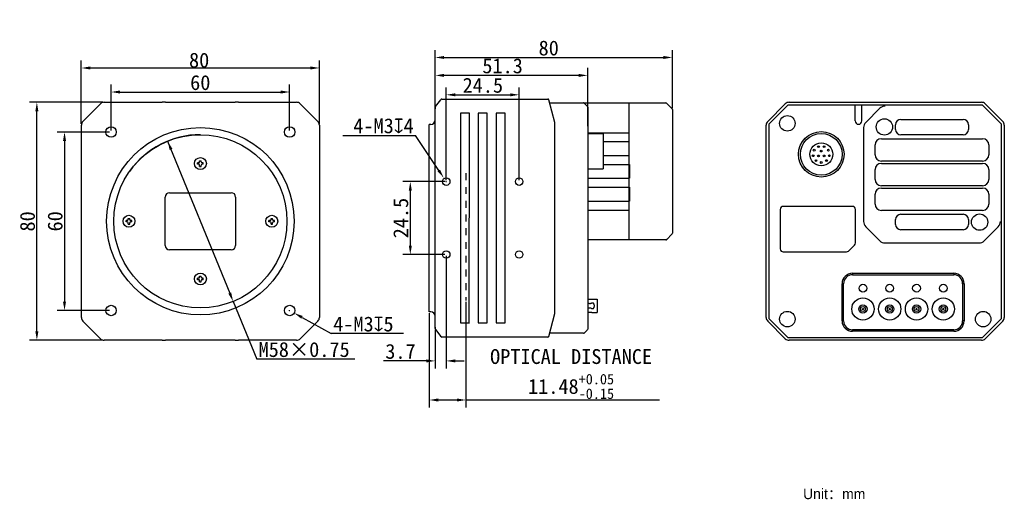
# Model space of a CAD drawing. Header units: millimetres. Extents: x 57 to 388, y 113 to 274.
import ezdxf

# ---------------------------------------------------------------- set-up
doc = ezdxf.new("R2010")
doc.units = ezdxf.units.MM
doc.header["$LTSCALE"] = 23.1
doc.header["$PDMODE"] = 3
doc.header["$PDSIZE"] = 8
doc.linetypes.add('DASHED', pattern=[0.2, 0.1, -0.1])
doc.layers.get('0').update_dxf_attribs({"linetype": 'CONTINUOUS'})
doc.layers.get('Defpoints').update_dxf_attribs({"linetype": 'CONTINUOUS'})
doc.layers.add('00_COMPONENTS', color=7, linetype='CONTINUOUS')
doc.layers.add('51__DRAFT_DIMS', color=7, linetype='CONTINUOUS')
doc.styles.get("Standard").update_dxf_attribs({"font": 'simfang.ttf'})
doc.dimstyles.new('DIMSTYLE_1', dxfattribs={"dimtxt": 3, "dimasz": 3, "dimexe": 2.5, "dimexo": 0.5, "dimgap": 0.75, "dimtad": 1, "dimdsep": 46, "dimtxsty": 'STANDARD', "dimblk": '_FILLED', "dimcen": 0.09, "dimclrt": 3, "dimazin": 2, "dimtol": 1, "dimtp": 0.05, "dimtm": 0.15, "dimtfac": 1, "dimtofl": 0, "dimtmove": 0, "dimatfit": 3, "dimldrblk": '_FILLED', "dimfxl": 1, "dimtolj": 1, "dimarcsym": 0})
doc.dimstyles.new('DIMSTYLE_2', dxfattribs={"dimtxt": 3, "dimasz": 3, "dimexe": 2.5, "dimexo": 0.5, "dimtad": 1, "dimdsep": 46, "dimtxsty": 'STANDARD', "dimblk": '_FILLED', "dimblk1": '_FILLED', "dimblk2": '_FILLED', "dimcen": 0.09, "dimclrt": 3, "dimazin": 2, "dimtp": 0.3, "dimtm": 0.3, "dimtfac": 1, "dimtmove": 0, "dimatfit": 2, "dimldrblk": '_FILLED', "dimfxl": 1, "dimtolj": 1, "dimarcsym": 0})
doc.dimstyles.new('DIMSTYLE_3', dxfattribs={"dimtxt": 3, "dimasz": 3, "dimexe": 2.5, "dimexo": 0.5, "dimtad": 1, "dimdsep": 46, "dimtxsty": 'STANDARD', "dimblk": '_FILLED', "dimblk1": '_FILLED', "dimblk2": '_FILLED', "dimcen": 0.09, "dimclrt": 3, "dimazin": 2, "dimtp": 0.1, "dimtm": 0.1, "dimtfac": 1, "dimtofl": 0, "dimtmove": 0, "dimatfit": 1, "dimldrblk": '_FILLED', "dimfxl": 1, "dimtolj": 1, "dimarcsym": 0})
doc.dimstyles.get("Standard").update_dxf_attribs({"dimtxt": 5, "dimasz": 3, "dimexe": 2.5, "dimexo": 0.5, "dimtad": 1, "dimdsep": 46, "dimtxsty": 'STANDARD', "dimblk": '_FILLED', "dimcen": 0.09, "dimazin": 2, "dimtp": 0.05, "dimtm": -0.15, "dimtfac": 1, "dimtofl": 0, "dimtmove": 0, "dimatfit": 3, "dimldrblk": '_FILLED', "dimfxl": 1, "dimtolj": 1, "dimarcsym": 0})

# ---------------------------------------------------------------- blocks, each defined once
blk = doc.blocks.new('_FILLED')
at = {"color": 0, "linetype": 'ByBlock'}
blk.add_solid([(0, 0), (-1, 0.17), (-1, -0.17)], dxfattribs=at)
blk = doc.blocks.new('*D1')
at = {"layer": '51__DRAFT_DIMS', "color": 0, "lineweight": -2}
for p, q in [((78.04, 239.06), (78.04, 260.35)), ((158.04, 239.06), (158.04, 260.35)), ((81.04, 257.85), (155.04, 257.85))]:
    blk.add_line(p, q, dxfattribs=at)
at = {"layer": 'Defpoints', "color": 0}
for p in [(158.04, 257.85), (78.04, 238.56), (158.04, 238.56)]:
    blk.add_point(p, dxfattribs=at)
at = {"layer": '51__DRAFT_DIMS', "color": 0, "linetype": 'ByBlock', "lineweight": -2, "xscale": 3, "yscale": 3, "zscale": 3, "rotation": 180}
blk.add_blockref('_FILLED', (78.04, 257.85), dxfattribs=at)
at = {"layer": '51__DRAFT_DIMS', "color": 0, "linetype": 'ByBlock', "lineweight": -2, "xscale": 3, "yscale": 3, "zscale": 3}
blk.add_blockref('_FILLED', (158.04, 257.85), dxfattribs=at)
at = {"layer": '51__DRAFT_DIMS', "color": 0, "insert": (117.63, 274.09), "char_height": 5, "attachment_point": 2}
blk.add_mtext('\\A1;{{\\H1.3333x;\\P}80}', dxfattribs=at)
blk = doc.blocks.new('*D2')
at = {"layer": '51__DRAFT_DIMS', "color": 0, "lineweight": -2, "transparency": 16777216}
for p, q in [((88.04, 236.83), (88.04, 252.27)), ((148.04, 236.83), (148.04, 252.27)), ((91.04, 249.77), (145.04, 249.77))]:
    blk.add_line(p, q, dxfattribs=at)
at = {"layer": 'Defpoints', "color": 0, "transparency": 16777216}
for p in [(148.04, 249.77), (88.04, 236.33), (148.04, 236.33)]:
    blk.add_point(p, dxfattribs=at)
at = {"layer": '51__DRAFT_DIMS', "color": 0, "lineweight": -2, "transparency": 16777216, "xscale": 3, "yscale": 3, "zscale": 3, "rotation": 180}
blk.add_blockref('_FILLED', (88.04, 249.77), dxfattribs=at)
at = {"layer": '51__DRAFT_DIMS', "color": 0, "lineweight": -2, "transparency": 16777216, "xscale": 3, "yscale": 3, "zscale": 3}
blk.add_blockref('_FILLED', (148.04, 249.77), dxfattribs=at)
at = {"layer": '51__DRAFT_DIMS', "color": 0, "transparency": 16777216, "insert": (118.01, 255.45), "char_height": 5, "attachment_point": 2}
blk.add_mtext('\\A1;60', dxfattribs=at)
blk = doc.blocks.new('*D3')
at = {"layer": '51__DRAFT_DIMS', "color": 0, "lineweight": -2, "transparency": 16777216}
for p, q in [((85.32, 246.33), (60.6, 246.33)), ((63.1, 169.33), (63.1, 243.33)), ((85.32, 166.33), (60.6, 166.33))]:
    blk.add_line(p, q, dxfattribs=at)
at = {"layer": 'Defpoints', "color": 0, "transparency": 16777216}
for p in [(63.1, 246.33), (85.82, 246.33), (85.82, 166.33)]:
    blk.add_point(p, dxfattribs=at)
at = {"layer": '51__DRAFT_DIMS', "color": 0, "lineweight": -2, "transparency": 16777216, "xscale": 3, "yscale": 3, "zscale": 3}
for p, rotation in [((63.1, 246.33), 90), ((63.1, 166.33), 270)]:
    blk.add_blockref('_FILLED', p, dxfattribs=dict(at, rotation=rotation))
at = {"layer": '51__DRAFT_DIMS', "color": 0, "transparency": 16777216, "insert": (57.42, 206.28), "char_height": 5, "attachment_point": 2, "rotation": 90}
blk.add_mtext('\\A1;80', dxfattribs=at)
blk = doc.blocks.new('*D4')
at = {"layer": '51__DRAFT_DIMS', "color": 0, "lineweight": -2, "transparency": 16777216}
for p, q in [((87.54, 236.33), (69.89, 236.33)), ((72.39, 233.33), (72.39, 179.33)), ((87.54, 176.33), (69.89, 176.33))]:
    blk.add_line(p, q, dxfattribs=at)
at = {"layer": 'Defpoints', "color": 0, "transparency": 16777216}
for p in [(88.04, 236.33), (72.39, 176.33), (88.04, 176.33)]:
    blk.add_point(p, dxfattribs=at)
at = {"layer": '51__DRAFT_DIMS', "color": 0, "lineweight": -2, "transparency": 16777216, "xscale": 3, "yscale": 3, "zscale": 3}
for p, rotation in [((72.39, 236.33), 90), ((72.39, 176.33), 270)]:
    blk.add_blockref('_FILLED', p, dxfattribs=dict(at, rotation=rotation))
at = {"layer": '51__DRAFT_DIMS', "color": 0, "transparency": 16777216, "insert": (66.71, 206.3), "char_height": 5, "attachment_point": 2, "rotation": 90}
blk.add_mtext('\\A1;60', dxfattribs=at)
blk = doc.blocks.new('*D5')
at = {"layer": '51__DRAFT_DIMS', "color": 0, "lineweight": -2}
for p, q in [((107.04, 233.27), (127.91, 182.17)), ((129.04, 179.39), (136.96, 160)), ((169.99, 160), (136.96, 160))]:
    blk.add_line(p, q, dxfattribs=at)
at = {"layer": 'Defpoints', "color": 0}
for p in [(107.04, 233.27), (129.04, 179.39)]:
    blk.add_point(p, dxfattribs=at)
at = {"layer": '51__DRAFT_DIMS', "color": 0, "linetype": 'ByBlock', "lineweight": -2, "xscale": 3, "yscale": 3, "zscale": 3}
for p, rotation in [((107.04, 233.27), 112.2091023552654), ((129.04, 179.39), 292.2091023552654)]:
    blk.add_blockref('_FILLED', p, dxfattribs=dict(at, rotation=rotation))
at = {"layer": '51__DRAFT_DIMS', "color": 3, "insert": (137.59, 165.71), "char_height": 3, "attachment_point": 1}
blk.add_mtext('\\A1;{{\\H1.6667x;\\C256;M58×0.75}}', dxfattribs=at)
blk = doc.blocks.new('*D6')
at = {"layer": '51__DRAFT_DIMS', "color": 0}
for p, q in [((147.95, 176.33), (148.13, 176.33)), ((148.04, 176.24), (148.04, 176.42))]:
    blk.add_line(p, q, dxfattribs=at)
at = {"layer": '51__DRAFT_DIMS', "color": 0, "lineweight": -2}
for p in [(152.2, 174.02), (186.24, 168.56)]:
    blk.add_line(p, (162.04, 168.56), dxfattribs=at)
at = {"layer": 'Defpoints', "color": 0}
for p in [(146.51, 177.18), (149.57, 175.48)]:
    blk.add_point(p, dxfattribs=at)
at = {"layer": '51__DRAFT_DIMS', "color": 0, "linetype": 'ByBlock', "lineweight": -2, "xscale": 3, "yscale": 3, "zscale": 3, "rotation": 150.9755514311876}
blk.add_blockref('_FILLED', (149.57, 175.48), dxfattribs=at)
at = {"layer": '51__DRAFT_DIMS', "color": 3, "insert": (162.67, 174.29), "char_height": 3, "attachment_point": 1}
blk.add_mtext('\\A1;{{\\H1.6667x;\\C256;4-M3\\fgdt|b0|i0|c134|p2;x\\fFangSong|b0|i0|c134|p49;5}}', dxfattribs=at)
blk = doc.blocks.new('*D7')
at = {"layer": '51__DRAFT_DIMS', "color": 0, "lineweight": -2}
for p in [(165.94, 235.19), (198.13, 223.44)]:
    blk.add_line(p, (190.33, 235.19), dxfattribs=at)
at = {"layer": '51__DRAFT_DIMS', "color": 0}
for p, q in [((200.56, 219.65), (200.74, 219.65)), ((200.65, 219.56), (200.65, 219.74))]:
    blk.add_line(p, q, dxfattribs=at)
at = {"layer": 'Defpoints', "color": 0}
for p in [(199.79, 220.94), (201.51, 218.36)]:
    blk.add_point(p, dxfattribs=at)
at = {"layer": '51__DRAFT_DIMS', "color": 0, "linetype": 'ByBlock', "lineweight": -2, "xscale": 3, "yscale": 3, "zscale": 3, "rotation": 303.5706176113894}
blk.add_blockref('_FILLED', (199.79, 220.94), dxfattribs=at)
at = {"layer": '51__DRAFT_DIMS', "color": 3, "insert": (189.71, 240.92), "char_height": 3, "attachment_point": 3}
blk.add_mtext('\\A1;{{\\H1.6667x;\\C256;4-M3\\fgdt|b0|i0|c134|p2;x\\fFangSong|b0|i0|c134|p49;4}}', dxfattribs=at)
blk = doc.blocks.new('*D8')
at = {"layer": '51__DRAFT_DIMS', "color": 0, "lineweight": -2, "transparency": 16777216}
for p, q in [((200.15, 219.65), (186.08, 219.65)), ((188.58, 216.65), (188.58, 198.15)), ((200.15, 195.15), (186.08, 195.15))]:
    blk.add_line(p, q, dxfattribs=at)
at = {"layer": 'Defpoints', "color": 0, "transparency": 16777216}
for p in [(200.65, 219.65), (188.58, 195.15), (200.65, 195.15)]:
    blk.add_point(p, dxfattribs=at)
at = {"layer": '51__DRAFT_DIMS', "color": 0, "lineweight": -2, "transparency": 16777216, "xscale": 3, "yscale": 3, "zscale": 3}
for p, rotation in [((188.58, 219.65), 90), ((188.58, 195.15), 270)]:
    blk.add_blockref('_FILLED', p, dxfattribs=dict(at, rotation=rotation))
at = {"layer": '51__DRAFT_DIMS', "color": 0, "transparency": 16777216, "insert": (182.87, 207.4), "char_height": 5, "attachment_point": 2, "rotation": 90}
blk.add_mtext('\\A1;24.5', dxfattribs=at)
blk = doc.blocks.new('*D9')
at = {"layer": '51__DRAFT_DIMS', "color": 0, "lineweight": -2, "transparency": 16777216}
for p, q in [((196.95, 244.56), (196.95, 257.86)), ((245.18, 255.36), (199.95, 255.36)), ((248.18, 238.34), (248.18, 257.86))]:
    blk.add_line(p, q, dxfattribs=at)
at = {"layer": 'Defpoints', "color": 0, "transparency": 16777216}
for p in [(196.95, 255.36), (196.95, 244.06), (248.18, 237.84)]:
    blk.add_point(p, dxfattribs=at)
at = {"layer": '51__DRAFT_DIMS', "color": 0, "lineweight": -2, "transparency": 16777216, "xscale": 3, "yscale": 3, "zscale": 3, "rotation": 180}
blk.add_blockref('_FILLED', (196.95, 255.36), dxfattribs=at)
at = {"layer": '51__DRAFT_DIMS', "color": 0, "lineweight": -2, "transparency": 16777216, "xscale": 3, "yscale": 3, "zscale": 3}
blk.add_blockref('_FILLED', (248.18, 255.36), dxfattribs=at)
at = {"layer": '51__DRAFT_DIMS', "color": 0, "transparency": 16777216, "insert": (219.58, 261.07), "char_height": 5, "attachment_point": 2}
blk.add_mtext('\\A1;51.3', dxfattribs=at)
blk = doc.blocks.new('*D12')
at = {"color": 0, "lineweight": -2}
for p, q in [((207.26, 179.19), (207.26, 143.74)), ((194.95, 175.4), (194.95, 143.74)), ((197.95, 146.24), (204.26, 146.24)), ((207.26, 146.24), (272.35, 146.24))]:
    blk.add_line(p, q, dxfattribs=at)
at = {"layer": 'Defpoints', "color": 0}
for p in [(207.26, 179.69), (194.95, 175.9), (207.26, 146.24)]:
    blk.add_point(p, dxfattribs=at)
at = {"color": 0, "linetype": 'ByBlock', "lineweight": -2, "xscale": 3, "yscale": 3, "zscale": 3, "rotation": 180}
blk.add_blockref('_FILLED', (194.95, 146.24), dxfattribs=at)
at = {"color": 0, "linetype": 'ByBlock', "lineweight": -2, "xscale": 3, "yscale": 3, "zscale": 3}
blk.add_blockref('_FILLED', (207.26, 146.24), dxfattribs=at)
at = {"color": 3, "insert": (242.59, 154.98), "char_height": 3, "attachment_point": 5}
blk.add_mtext('\\A1;{\\H1.6667x;\\C256;OPTICAL DISTANCE\\C3;\\P\\C256;11.48{\\H0.7x;\\S+0.05^ -0.15;}}', dxfattribs=at)
blk = doc.blocks.new('*D13')
at = {"color": 0, "lineweight": -2, "transparency": 16777216}
for p, q in [((196.95, 244.56), (196.95, 263.88)), ((199.95, 261.38), (273.62, 261.38)), ((276.62, 244.39), (276.62, 263.88))]:
    blk.add_line(p, q, dxfattribs=at)
at = {"layer": 'Defpoints', "color": 0, "transparency": 16777216}
for p in [(276.62, 261.38), (196.95, 244.06), (276.62, 243.89)]:
    blk.add_point(p, dxfattribs=at)
at = {"color": 0, "lineweight": -2, "transparency": 16777216, "xscale": 3, "yscale": 3, "zscale": 3, "rotation": 180}
blk.add_blockref('_FILLED', (196.95, 261.38), dxfattribs=at)
at = {"color": 0, "lineweight": -2, "transparency": 16777216, "xscale": 3, "yscale": 3, "zscale": 3}
blk.add_blockref('_FILLED', (276.62, 261.38), dxfattribs=at)
at = {"color": 0, "transparency": 16777216, "insert": (235.08, 264.53), "char_height": 5, "attachment_point": 5}
blk.add_mtext('\\A1;80', dxfattribs=at)
blk = doc.blocks.new('*D15')
at = {"color": 0, "lineweight": -2, "transparency": 16777216}
for p, q in [((200.65, 220.15), (200.65, 251.33)), ((203.65, 248.83), (222.15, 248.83)), ((225.15, 220.15), (225.15, 251.33))]:
    blk.add_line(p, q, dxfattribs=at)
at = {"layer": 'Defpoints', "color": 0, "transparency": 16777216}
for p in [(225.15, 248.83), (200.65, 219.65), (225.15, 219.65)]:
    blk.add_point(p, dxfattribs=at)
at = {"color": 0, "lineweight": -2, "transparency": 16777216, "xscale": 3, "yscale": 3, "zscale": 3, "rotation": 180}
blk.add_blockref('_FILLED', (200.65, 248.83), dxfattribs=at)
at = {"color": 0, "lineweight": -2, "transparency": 16777216, "xscale": 3, "yscale": 3, "zscale": 3}
blk.add_blockref('_FILLED', (225.15, 248.83), dxfattribs=at)
at = {"color": 0, "transparency": 16777216, "insert": (212.95, 252), "char_height": 5, "attachment_point": 5}
blk.add_mtext('\\A1;24.5', dxfattribs=at)
blk = doc.blocks.new('*D16')
at = {"color": 0, "lineweight": -2, "transparency": 16777216}
for p, q in [((200.65, 194.65), (200.65, 156.88)), ((196.95, 169.83), (196.95, 156.88)), ((193.95, 159.38), (179.59, 159.38)), ((203.65, 159.38), (206.65, 159.38))]:
    blk.add_line(p, q, dxfattribs=at)
at = {"layer": 'Defpoints', "color": 0, "transparency": 16777216}
for p in [(200.65, 195.15), (196.95, 170.33), (196.95, 159.38)]:
    blk.add_point(p, dxfattribs=at)
at = {"color": 0, "lineweight": -2, "transparency": 16777216, "xscale": 3, "yscale": 3, "zscale": 3}
blk.add_blockref('_FILLED', (196.95, 159.38), dxfattribs=at)
at = {"color": 0, "lineweight": -2, "transparency": 16777216, "xscale": 3, "yscale": 3, "zscale": 3, "rotation": 180}
blk.add_blockref('_FILLED', (200.65, 159.38), dxfattribs=at)
at = {"color": 0, "transparency": 16777216, "insert": (185.27, 162.55), "char_height": 5, "attachment_point": 5}
blk.add_mtext('\\A1;3.7', dxfattribs=at)

msp = doc.modelspace()

# ---------------------------------------------------------------- linework, layer by layer
at = {"linetype": 'DASHED'}
msp.add_line((207.245, 222.439), (207.261, 179.688), dxfattribs=at)
at = {"layer": '00_COMPONENTS', "color": 7}
for p, q in [((78.571, 239.906), (84.466, 245.802)), ((85.739, 246.329), (105.241, 246.329)), ((106.346, 246.329), (129.741, 246.329)), ((130.846, 246.329), (150.348, 246.329)), ((151.621, 245.802), (157.516, 239.906)), ((197.087, 244.882), (198.8, 247.194)), ((197.087, 244.882), (198.8, 247.194)), ((199.201, 247.397), (205.42, 247.397)), ((199.203, 247.397), (233.342, 247.397)), ((200.65, 247.397), (234.789, 247.397)), ((208.42, 247.397), (211.42, 247.397)), ((214.42, 247.397), (217.42, 247.397)), ((235.079, 247.175), (235.079, 247.175)), ((237.126, 239.532), (235.079, 247.175)), ((235.449, 246.097), (246.772, 246.097)), ((246.772, 246.097), (246.773, 246.097)), ((246.773, 246.097), (274.412, 246.097)), ((247.126, 245.95), (248.033, 245.043)), ((262.12, 245.907), (262.12, 246.097)), ((262.12, 200.097), (262.12, 245.907)), ((262.18, 246.097), (262.18, 246.058)), ((274.766, 245.95), (276.473, 244.243)), ((308.689, 239.906), (314.584, 245.802)), ((315.454, 245.359), (309.072, 238.977)), ((380.869, 245.359), (315.454, 245.359)), ((315.857, 246.329), (380.466, 246.329)), ((338.061, 240.029), (338.061, 245.359)), ((340.261, 240.029), (340.261, 245.359)), ((387.251, 238.977), (380.869, 245.359)), ((381.739, 245.802), (387.634, 239.906)), ((196.95, 244.466), (196.95, 244.065)), ((196.95, 244.065), (196.95, 244.466)), ((196.95, 244.466), (196.95, 244.466)), ((196.95, 170.328), (196.95, 244.065)), ((205.42, 242.647), (205.42, 172.147)), ((208.42, 242.647), (205.42, 242.647)), ((208.396, 172.147), (208.42, 242.647)), ((211.42, 242.647), (211.42, 172.147)), ((214.42, 242.647), (211.42, 242.647)), ((214.42, 172.147), (214.42, 242.647)), ((217.42, 242.647), (217.42, 172.147)), ((220.42, 242.647), (217.42, 242.647)), ((220.42, 172.147), (220.42, 242.647)), ((248.18, 244.69), (248.18, 237.841)), ((276.62, 243.89), (276.62, 202.304)), ((341.594, 239.561), (346.329, 244.297)), ((78.043, 219.131), (78.043, 238.633)), ((158.043, 238.633), (158.043, 219.131)), ((194.95, 175.897), (194.95, 238.897)), ((195.45, 238.897), (194.95, 238.897)), ((196.95, 238.932), (196.95, 239.743)), ((237.126, 239.532), (237.124, 239.532)), ((237.127, 175.262), (237.126, 239.532)), ((308.161, 174.024), (308.161, 238.633)), ((309.072, 238.977), (309.072, 173.68)), ((351.615, 237.179), (351.615, 238.779)), ((353.415, 240.579), (374.308, 240.579)), ((376.108, 238.779), (376.108, 237.179)), ((387.251, 173.68), (387.251, 238.977)), ((388.161, 238.633), (388.161, 174.024)), ((248.18, 237.841), (248.18, 176.958)), ((248.18, 236.097), (262.12, 236.097)), ((248.18, 235.847), (253.41, 235.847)), ((253.41, 235.846), (253.41, 223.948)), ((340.861, 237.793), (340.861, 206.264)), ((374.308, 235.379), (353.415, 235.379)), ((253.41, 233.097), (262.12, 233.097)), ((344.761, 228.679), (344.761, 231.979)), ((346.861, 234.079), (380.861, 234.079)), ((382.961, 231.979), (382.961, 228.679)), ((253.41, 228.427), (262.12, 228.427)), ((117.093, 225.479), (117.093, 225.979)), ((117.493, 225.979), (117.093, 225.979)), ((117.493, 225.479), (117.093, 225.479)), ((117.793, 226.279), (117.793, 226.679)), ((117.793, 226.679), (118.293, 226.679)), ((117.793, 224.779), (117.793, 225.179)), ((118.293, 226.279), (118.293, 226.679)), ((118.293, 224.779), (118.293, 225.179)), ((118.993, 225.979), (118.593, 225.979)), ((118.993, 225.479), (118.593, 225.479)), ((118.993, 225.479), (118.993, 225.979)), ((253.41, 225.427), (262.18, 225.427)), ((262.18, 225.427), (262.18, 220.757)), ((380.861, 226.579), (346.861, 226.579)), ((346.861, 225.779), (380.861, 225.779)), ((117.793, 224.779), (118.293, 224.779)), ((248.18, 223.947), (253.41, 223.947)), ((344.761, 220.379), (344.761, 223.679)), ((382.961, 223.679), (382.961, 220.379)), ((248.18, 220.757), (262.18, 220.757)), ((78.043, 194.631), (78.043, 218.026)), ((107.693, 215.929), (128.393, 215.929)), ((158.043, 218.026), (158.043, 194.631)), ((248.18, 217.757), (262.18, 217.757)), ((262.18, 217.757), (262.18, 213.097)), ((344.761, 212.079), (344.761, 215.379)), ((380.861, 218.279), (346.861, 218.279)), ((346.861, 217.479), (380.861, 217.479)), ((382.961, 215.379), (382.961, 212.079)), ((106.193, 198.229), (106.193, 214.429)), ((129.893, 214.429), (129.893, 198.229)), ((248.18, 213.097), (262.18, 213.097)), ((248.18, 210.097), (262.12, 210.097)), ((312.861, 210.329), (312.861, 197.029)), ((337.161, 211.329), (313.861, 211.329)), ((338.161, 199.043), (338.161, 210.329)), ((380.861, 209.979), (346.861, 209.979)), ((353.415, 208.679), (374.308, 208.679)), ((93.093, 206.079), (93.093, 206.579)), ((93.493, 206.579), (93.093, 206.579)), ((93.493, 206.079), (93.093, 206.079)), ((93.793, 206.879), (93.793, 207.279)), ((93.793, 207.279), (94.293, 207.279)), ((93.793, 205.379), (93.793, 205.779)), ((93.793, 205.379), (94.293, 205.379)), ((94.293, 206.879), (94.293, 207.279)), ((94.293, 205.379), (94.293, 205.779)), ((94.993, 206.579), (94.593, 206.579)), ((94.993, 206.079), (94.593, 206.079)), ((94.993, 206.079), (94.993, 206.579)), ((141.493, 206.579), (141.093, 206.579)), ((141.093, 206.079), (141.093, 206.579)), ((141.493, 206.079), (141.093, 206.079)), ((141.793, 207.279), (142.293, 207.279)), ((141.793, 206.879), (141.793, 207.279)), ((141.793, 205.379), (141.793, 205.779)), ((141.793, 205.379), (142.293, 205.379)), ((142.293, 206.879), (142.293, 207.279)), ((142.293, 205.379), (142.293, 205.779)), ((142.993, 206.579), (142.593, 206.579)), ((142.993, 206.079), (142.593, 206.079)), ((142.993, 206.079), (142.993, 206.579)), ((351.615, 205.279), (351.615, 206.879)), ((376.108, 206.879), (376.108, 205.279)), ((274.766, 200.243), (276.473, 201.95)), ((276.62, 202.304), (276.62, 202.304)), ((341.594, 204.497), (346.329, 199.761)), ((374.308, 203.479), (353.415, 203.479)), ((386.129, 204.497), (381.394, 199.761)), ((274.412, 200.097), (248.18, 200.097)), ((348.097, 199.029), (379.626, 199.029)), ((128.393, 196.729), (107.693, 196.729)), ((313.861, 196.029), (335.147, 196.029)), ((337.868, 198.336), (335.854, 196.322)), ((78.043, 174.024), (78.043, 193.526)), ((158.043, 193.526), (158.043, 174.024)), ((337.161, 188.829), (371.161, 188.829)), ((117.493, 187.179), (117.093, 187.179)), ((117.093, 186.679), (117.093, 187.179)), ((117.493, 186.679), (117.093, 186.679)), ((117.793, 187.879), (118.293, 187.879)), ((117.793, 187.479), (117.793, 187.879)), ((117.793, 185.979), (117.793, 186.379)), ((117.793, 185.979), (118.293, 185.979)), ((118.293, 187.479), (118.293, 187.879)), ((118.293, 185.979), (118.293, 186.379)), ((118.993, 187.179), (118.593, 187.179)), ((118.993, 186.679), (118.593, 186.679)), ((118.993, 186.679), (118.993, 187.179)), ((333.661, 172.829), (333.661, 185.329)), ((334.161, 172.829), (334.161, 185.329)), ((337.161, 188.329), (371.161, 188.329)), ((374.161, 185.329), (374.161, 172.829)), ((374.661, 185.329), (374.661, 172.829)), ((248.18, 180.172), (248.23, 180.172)), ((248.18, 178.883), (248.23, 178.883)), ((249.589, 180.172), (251.36, 180.172)), ((249.589, 178.883), (250.04, 178.883)), ((251.36, 180.172), (251.36, 179.867)), ((251.36, 179.867), (251.36, 175.929)), ((195.45, 175.897), (194.95, 175.897)), ((248.18, 176.957), (248.18, 170.104)), ((248.23, 176.91), (248.18, 176.91)), ((248.18, 175.622), (248.23, 175.622)), ((250.04, 176.91), (249.589, 176.91)), ((249.589, 175.622), (251.36, 175.622)), ((251.36, 175.929), (251.36, 175.622)), ((84.466, 166.856), (78.571, 172.752)), ((157.516, 172.752), (151.621, 166.856)), ((205.42, 172.147), (208.42, 172.147)), ((211.42, 172.147), (214.42, 172.147)), ((217.42, 172.147), (220.42, 172.147)), ((235.079, 167.619), (237.127, 175.262)), ((237.127, 175.262), (237.124, 175.262)), ((314.584, 166.856), (308.689, 172.752)), ((309.072, 173.68), (315.454, 167.299)), ((380.869, 167.299), (387.251, 173.68)), ((387.634, 172.752), (381.739, 166.856)), ((196.95, 170.729), (196.95, 170.328)), ((196.95, 170.328), (196.95, 170.328)), ((197.087, 169.911), (198.8, 167.599)), ((247.126, 168.843), (248.033, 169.75)), ((371.161, 169.829), (337.161, 169.829)), ((371.161, 169.329), (337.161, 169.329)), ((105.241, 166.329), (85.739, 166.329)), ((129.741, 166.329), (106.346, 166.329)), ((150.348, 166.329), (130.846, 166.329)), ((205.42, 167.397), (199.201, 167.397)), ((234.789, 167.397), (205.42, 167.397)), ((235.079, 167.619), (235.079, 167.619)), ((246.772, 168.697), (235.449, 168.697)), ((246.773, 168.697), (246.772, 168.697)), ((315.454, 167.299), (380.869, 167.299)), ((380.466, 166.329), (315.857, 166.329))]:
    msp.add_line(p, q, dxfattribs=at)
at = {"layer": '00_COMPONENTS', "color": 4}
for p, q in [((337.161, 188.829), (337.161, 188.329)), ((371.161, 188.829), (371.161, 188.329)), ((333.661, 185.329), (334.161, 185.329)), ((374.661, 185.329), (374.161, 185.329)), ((333.661, 172.829), (334.161, 172.829)), ((374.661, 172.829), (374.161, 172.829)), ((337.161, 169.329), (337.161, 169.829)), ((371.161, 169.329), (371.161, 169.829))]:
    msp.add_line(p, q, dxfattribs=at)
at = {"layer": '00_COMPONENTS', "color": 7}
for centre, radius in [((315.261, 239.229), 2.6), ((347.861, 238.029), 2.75), ((88.043, 236.329), 1.75), ((118.043, 206.329), 31.5), ((118.043, 206.329), 29.1), ((148.043, 236.329), 1.75), ((326.661, 228.829), 7.65), ((326.661, 228.829), 7), ((326.661, 228.829), 3.85), ((325.711, 231.409), 0.3), ((327.611, 231.409), 0.3), ((323.951, 228.349), 0.3), ((324.281, 230.209), 0.3), ((325.711, 228.279), 0.3), ((326.661, 229.929), 0.3), ((327.611, 228.279), 0.3), ((329.041, 230.209), 0.3), ((329.371, 228.349), 0.3), ((118.043, 225.729), 2), ((324.891, 226.719), 0.3), ((326.661, 226.079), 0.3), ((328.431, 226.719), 0.3), ((200.65, 219.647), 1.25), ((225.15, 219.647), 1.25), ((379.861, 206.029), 2.75), ((94.043, 206.329), 2), ((142.043, 206.329), 2), ((200.65, 195.147), 1.25), ((225.15, 195.147), 1.25), ((118.043, 186.929), 2), ((340.661, 183.829), 1.3), ((349.661, 183.829), 1.3), ((358.661, 183.829), 1.3), ((367.661, 183.829), 1.3), ((340.661, 176.829), 3.75), ((349.661, 176.829), 3.75), ((358.661, 176.829), 3.75), ((367.661, 176.829), 3.75), ((88.043, 176.329), 1.75), ((148.043, 176.329), 1.75), ((315.261, 173.429), 2.6), ((340.661, 176.829), 1.4), ((340.661, 176.829), 0.835), ((340.661, 176.829), 0.22), ((349.661, 176.829), 1.4), ((349.661, 176.829), 0.835), ((349.661, 176.829), 0.22), ((349.661, 176.829), 0.22), ((358.661, 176.829), 1.4), ((358.661, 176.829), 0.835), ((358.661, 176.829), 0.22), ((358.661, 176.829), 0.22), ((367.661, 176.829), 1.4), ((367.661, 176.829), 0.835), ((367.661, 176.829), 0.22), ((367.661, 176.829), 0.22), ((381.061, 173.429), 2.6)]:
    msp.add_circle(centre, radius, dxfattribs=at)
for centre, radius, start, end in [((85.739, 244.529), 1.8, 90, 134.99922), ((150.348, 244.529), 1.8, 45, 90), ((197.65, 244.466), 0.7, 143.47114, 180), ((197.65, 244.466), 0.7, 143.47114, 180), ((199.201, 246.897), 0.5, 90.0001, 143.47124), ((234.789, 247.097), 0.3, 15.0001, 90.0001), ((246.772, 245.595), 0.502, 78.55967, 89.97003), ((246.773, 245.597), 0.5, 45, 90), ((247.68, 244.69), 0.5, 0.00001, 45.00002), ((274.412, 245.597), 0.5, 45.00459, 90.00325), ((315.857, 244.529), 1.8, 90, 135.00005), ((348.097, 242.529), 2.5, 90, 135), ((380.466, 244.529), 1.8, 45, 90), ((276.12, 243.89), 0.5, 0.00001, 44.99904), ((79.843, 238.633), 1.8, 134.99872, 180), ((156.243, 238.633), 1.8, 0, 44.99922), ((195.45, 240.397), 1.5, 270, 360), ((309.961, 238.633), 1.8, 135.00078, 180), ((339.161, 240.029), 1.1, 180, 360), ((343.361, 237.793), 2.5, 135, 180), ((353.415, 238.779), 1.8, 90, 180), ((374.308, 238.779), 1.8, 0, 90), ((386.361, 238.633), 1.8, 0, 45.00128), ((353.415, 237.179), 1.8, 180, 270), ((374.308, 237.179), 1.8, 270, 360), ((346.861, 231.979), 2.1, 90, 180), ((380.861, 231.979), 2.1, 0, 90), ((346.861, 228.679), 2.1, 180, 270), ((380.861, 228.679), 2.1, 270, 360), ((117.493, 226.279), 0.3, 270, 360), ((117.493, 225.179), 0.3, 0, 90), ((118.593, 226.279), 0.3, 180, 270), ((118.593, 225.179), 0.3, 90, 180), ((346.861, 223.679), 2.1, 90, 180), ((380.861, 223.679), 2.1, 0, 90), ((346.861, 220.379), 2.1, 180, 270), ((380.861, 220.379), 2.1, 270, 360), ((107.693, 214.429), 1.5, 90, 180), ((128.393, 214.429), 1.5, 0, 90), ((346.861, 215.379), 2.1, 90, 180), ((380.861, 215.379), 2.1, 0, 90), ((346.861, 212.079), 2.1, 180, 270), ((380.861, 212.079), 2.1, 270, 360), ((313.861, 210.329), 1, 90, 180), ((337.161, 210.329), 1, 0, 90), ((353.415, 206.879), 1.8, 90, 180), ((374.308, 206.879), 1.8, 0, 90), ((93.493, 206.879), 0.3, 270, 360), ((93.493, 205.779), 0.3, 0, 90), ((94.593, 206.879), 0.3, 180, 270), ((94.593, 205.779), 0.3, 90, 180), ((141.493, 206.879), 0.3, 270, 360), ((141.493, 205.779), 0.3, 0, 90), ((142.593, 206.879), 0.3, 180, 270), ((142.593, 205.779), 0.3, 90, 180), ((343.361, 206.264), 2.5, 180, 225), ((353.415, 205.279), 1.8, 180, 270), ((374.308, 205.279), 1.8, 270, 360), ((384.361, 206.264), 2.5, 315, 360), ((276.12, 202.304), 0.5, 315, 360), ((274.412, 200.597), 0.5, 270, 315), ((337.161, 199.043), 1, 315, 360), ((348.097, 201.529), 2.5, 225, 270), ((379.626, 201.529), 2.5, 270, 315), ((107.693, 198.229), 1.5, 180, 270), ((128.393, 198.229), 1.5, 270, 360), ((313.861, 197.029), 1, 180, 270), ((335.147, 197.029), 1, 270, 315), ((337.161, 185.329), 3.5, 90, 180), ((371.161, 185.329), 3.5, 0, 90), ((117.493, 187.479), 0.3, 270, 360), ((117.493, 186.379), 0.3, 0, 90), ((118.593, 187.479), 0.3, 180, 270), ((118.593, 186.379), 0.3, 90, 180), ((337.161, 185.329), 3, 90, 180), ((371.161, 185.329), 3, 0, 90), ((248.91, 183.017), 2.925, 256.56881, 283.43119), ((248.91, 177.897), 1.5, 318.87931, 41.12068), ((195.45, 174.397), 1.5, 0, 90), ((248.91, 172.777), 2.925, 76.56881, 103.43119), ((79.843, 174.024), 1.8, 180, 224.99922), ((156.243, 174.024), 1.8, 315, 360), ((309.961, 174.024), 1.8, 180, 225), ((337.161, 172.829), 3.5, 180, 270), ((337.161, 172.829), 3, 180, 270), ((371.161, 172.829), 3.5, 270, 360), ((371.161, 172.829), 3, 270, 360), ((386.361, 174.024), 1.8, 315.00078, 360), ((197.65, 170.328), 0.7, 180, 216.52886), ((197.65, 170.328), 0.7, 180, 216.52886), ((246.773, 169.197), 0.5, 270, 315), ((247.68, 170.104), 0.5, 315.00001, 359.99999), ((85.739, 168.129), 1.8, 224.99872, 270), ((150.348, 168.129), 1.8, 270, 314.99922), ((199.201, 167.897), 0.5, 216.52886, 264.06068), ((199.201, 167.897), 0.5, 216.52886, 270), ((234.789, 167.697), 0.3, 270.0001, 345.0001), ((315.857, 168.129), 1.8, 225, 270), ((380.466, 168.129), 1.8, 270, 315.00005)]:
    msp.add_arc(centre, radius, start, end, dxfattribs=at)
at = {"layer": '00_COMPONENTS', "color": 4}
for centre, radius, start, end in [((246.772, 245.596), 0.501, 76.2794, 78.5621), ((246.771, 245.596), 0.501, 59.84213, 76.23492), ((246.77, 245.595), 0.503, 44.76886, 59.7765)]:
    msp.add_arc(centre, radius, start, end, dxfattribs=at)
at = {"layer": '00_COMPONENTS', "color": 7}
for points, knots in [([(105.793, 246.32), (105.7, 246.32), (105.516, 246.323), (105.331, 246.329), (105.241, 246.329)], [0, 0, 0, 0, 0.5076397, 1, 1, 1, 1]), ([(106.346, 246.329), (106.255, 246.329), (106.071, 246.323), (105.887, 246.32), (105.793, 246.32)], [0, 0, 0, 0, 0.4923729, 1, 1, 1, 1]), ([(130.293, 246.32), (130.2, 246.32), (130.016, 246.323), (129.831, 246.329), (129.741, 246.329)], [0, 0, 0, 0, 0.5076227, 1, 1, 1, 1]), ([(130.846, 246.329), (130.755, 246.329), (130.571, 246.323), (130.387, 246.32), (130.293, 246.32)], [0, 0, 0, 0, 0.4923604, 1, 1, 1, 1]), ([(78.043, 218.026), (78.043, 218.117), (78.049, 218.301), (78.054, 218.579), (78.049, 218.857), (78.043, 219.041), (78.043, 219.131)], [0, 0, 0, 0, 0.2461002, 0.4999985, 0.7538995, 1, 1, 1, 1]), ([(158.043, 219.131), (158.043, 219.041), (158.038, 218.857), (158.033, 218.579), (158.038, 218.301), (158.043, 218.117), (158.043, 218.026)], [0, 0, 0, 0, 0.2461002, 0.4999996, 0.7538997, 1, 1, 1, 1]), ([(78.043, 193.526), (78.043, 193.617), (78.049, 193.801), (78.054, 194.079), (78.049, 194.357), (78.043, 194.541), (78.043, 194.631)], [0, 0, 0, 0, 0.2461002, 0.4999996, 0.7538997, 1, 1, 1, 1]), ([(158.043, 194.631), (158.043, 194.541), (158.038, 194.357), (158.033, 194.079), (158.038, 193.801), (158.043, 193.617), (158.043, 193.526)], [0, 0, 0, 0, 0.2461002, 0.4999985, 0.7538995, 1, 1, 1, 1]), ([(248.23, 178.883), (248.335, 178.826), (248.552, 178.725), (248.791, 178.681), (248.91, 178.681)], [0, 0, 0, 0, 0.5004325, 1, 1, 1, 1]), ([(248.91, 178.681), (249.029, 178.681), (249.267, 178.725), (249.485, 178.826), (249.589, 178.883)], [0, 0, 0, 0, 0.4995719, 1, 1, 1, 1]), ([(248.91, 177.112), (248.85, 177.112), (248.73, 177.102), (248.498, 177.044), (248.335, 176.968), (248.23, 176.91)], [0, 0, 0, 0, 0.2501154, 0.5002971, 1, 1, 1, 1]), ([(249.589, 176.91), (249.485, 176.968), (249.321, 177.044), (249.089, 177.102), (248.969, 177.112), (248.91, 177.112)], [0, 0, 0, 0, 0.4997034, 0.7498849, 1, 1, 1, 1]), ([(105.241, 166.329), (105.331, 166.329), (105.516, 166.335), (105.7, 166.337), (105.793, 166.337)], [0, 0, 0, 0, 0.4923603, 1, 1, 1, 1]), ([(105.793, 166.337), (105.887, 166.337), (106.071, 166.335), (106.255, 166.329), (106.346, 166.329)], [0, 0, 0, 0, 0.507626, 1, 1, 1, 1]), ([(129.741, 166.329), (129.831, 166.329), (130.016, 166.335), (130.2, 166.337), (130.293, 166.337)], [0, 0, 0, 0, 0.4923729, 1, 1, 1, 1]), ([(130.293, 166.337), (130.387, 166.337), (130.571, 166.335), (130.755, 166.329), (130.846, 166.329)], [0, 0, 0, 0, 0.5076397, 1, 1, 1, 1])]:
    msp.add_open_spline(points, degree=3, knots=knots, dxfattribs=at)
at = {"layer": '00_COMPONENTS', "color": 4}
for points, knots in [([(198.8, 247.194), (198.799, 247.194), (198.799, 247.193), (198.798, 247.191), (198.798, 247.191)], [0, 0, 0, 0, 0.5211395, 1, 1, 1, 1]), ([(198.8, 247.194), (198.799, 247.194), (198.799, 247.193), (198.798, 247.191), (198.798, 247.191)], [0, 0, 0, 0, 0.5211425, 1, 1, 1, 1]), ([(247.127, 245.949), (247.127, 245.949), (247.127, 245.95), (247.126, 245.95), (247.126, 245.95)], [0, 0, 0, 0, 0.4651275, 1, 1, 1, 1]), ([(274.767, 200.245), (274.721, 200.198), (274.609, 200.123), (274.477, 200.097), (274.412, 200.097)], [0, 0, 0, 0, 0.500016, 1, 1, 1, 1]), ([(274.767, 200.245), (274.767, 200.245), (274.767, 200.244), (274.766, 200.244), (274.766, 200.243)], [0, 0, 0, 0, 0.4651236, 1, 1, 1, 1]), ([(247.126, 168.843), (247.126, 168.844), (247.127, 168.844), (247.127, 168.845), (247.127, 168.845)], [0, 0, 0, 0, 0.5348764, 1, 1, 1, 1]), ([(198.798, 167.603), (198.798, 167.602), (198.799, 167.601), (198.799, 167.6), (198.8, 167.599)], [0, 0, 0, 0, 0.4788584, 1, 1, 1, 1]), ([(199.203, 167.397), (199.125, 167.397), (198.967, 167.434), (198.844, 167.54), (198.798, 167.603)], [0, 0, 0, 0, 0.4999451, 1, 1, 1, 1])]:
    msp.add_open_spline(points, degree=3, knots=knots, dxfattribs=at)
at = {"layer": '51__DRAFT_DIMS', "color": 4}
msp.add_arc((118.043, 206.329), 29.1, 90, 144.58737, dxfattribs=at)

# ---------------------------------------------------------------- texts
at = {"insert": (320.564, 116.416), "char_height": 3.5, "width": 94.07058, "attachment_point": 1}
msp.add_mtext('{\\fFZLanTingHei-R-GBK|b0|i0|c134|p2;Unit：mm}', dxfattribs=at)

# ---------------------------------------------------------------- dimensions: what is measured, and where the dimension line sits
for base, p1, p2, text, dimstyle, picture, middle in [((276.62, 261.379), (196.95, 244.065), (276.62, 243.89), '80', 'STANDARD', '*D13', (235.08, 261.379)), ((207.261, 146.245), (194.95, 175.897), (207.261, 179.688), '{\\H1.6667x;\\C256;OPTICAL DISTANCE\\C3;\\P\\C256;11.48{\\H0.7x;\\S+0.05^ -0.15;}}', 'DIMSTYLE_1', '*D12', (242.588, 146.245))]:
    dim = msp.add_linear_dim(base=base, p1=p1, p2=p2, text=text, dimstyle=dimstyle)
    dim.commit()
    dim.dimension.update_dxf_attribs({"geometry": picture, "text_midpoint": middle, "dimtype": 160})
for base, p1, p2, picture, middle in [((225.15, 248.833), (200.65, 219.647), (225.15, 219.647), '*D15', (212.945, 248.833)), ((196.95, 159.381), (200.65, 195.147), (196.95, 170.328), '*D16', (185.267, 159.381))]:
    dim = msp.add_linear_dim(base=base, p1=p1, p2=p2, dimstyle='STANDARD')
    dim.commit()
    dim.dimension.update_dxf_attribs({"geometry": picture, "text_midpoint": middle, "dimtype": 160})
at = {"layer": '51__DRAFT_DIMS'}
dim = msp.add_linear_dim(base=(158.043, 257.849), p1=(78.043, 238.555), p2=(158.043, 238.555), text='{{\\H1.3333x;\\P}<>}', dimstyle='STANDARD', dxfattribs=at)
dim.commit()
dim.dimension.update_dxf_attribs({"geometry": '*D1', "text_midpoint": (117.629, 257.849), "dimtype": 160})
dim = msp.add_linear_dim(base=(196.95, 255.359), p1=(248.18, 237.841), p2=(196.95, 244.065), angle=180, text='51.3', dimstyle='STANDARD', dxfattribs=at)
dim.commit()
dim.dimension.update_dxf_attribs({"geometry": '*D9', "text_midpoint": (219.579, 255.359), "dimtype": 160})
dim = msp.add_linear_dim(base=(148.043, 249.77), p1=(88.043, 236.329), p2=(148.043, 236.329), dimstyle='STANDARD', dxfattribs=at)
dim.commit()
dim.dimension.update_dxf_attribs({"geometry": '*D2', "text_midpoint": (118.011, 249.77), "dimtype": 160})
for base, p1, p2, angle, picture, middle in [((63.1, 246.329), (85.817, 166.329), (85.817, 246.329), 90, '*D3', (63.1, 206.285)), ((72.394, 176.329), (88.043, 236.329), (88.043, 176.329), 270, '*D4', (72.394, 206.297)), ((188.577, 195.147), (200.65, 219.647), (200.65, 195.147), 270, '*D8', (188.577, 207.397))]:
    dim = msp.add_linear_dim(base=base, p1=p1, p2=p2, angle=angle, dimstyle='STANDARD', dxfattribs=at)
    dim.commit()
    dim.dimension.update_dxf_attribs({"geometry": picture, "text_midpoint": middle, "dimtype": 160})
at = {"layer": '51__DRAFT_DIMS', "color": 4}
for p1, p2, text, dimstyle, picture, middle in [((201.507, 218.355), (199.793, 220.938), '{{\\H1.6667x;\\C256;4-M3\\fgdt|b0|i0|c134|p2;x\\fFangSong|b0|i0|c134|p49;4}}', 'DIMSTYLE_3', '*D7', (177.824, 235.192)), ((107.044, 233.27), (129.043, 179.388), '{{\\H1.6667x;\\C256;M58×0.75}}', 'DIMSTYLE_2', '*D5', (153.785, 159.996)), ((146.513, 177.178), (149.574, 175.48), '{{\\H1.6667x;\\C256;4-M3\\fgdt|b0|i0|c134|p2;x\\fFangSong|b0|i0|c134|p49;5}}', 'DIMSTYLE_3', '*D6', (174.454, 168.56))]:
    dim = msp.add_diameter_dim_2p(p1=p1, p2=p2, text=text, dimstyle=dimstyle, override={"dimtih": 1, "dimtoh": 1, "dimpost": '<>'}, dxfattribs=at)
    dim.commit()
    dim.dimension.update_dxf_attribs({"geometry": picture, "text_midpoint": middle, "dimtype": 163})

doc.saveas('drawing.dxf')
